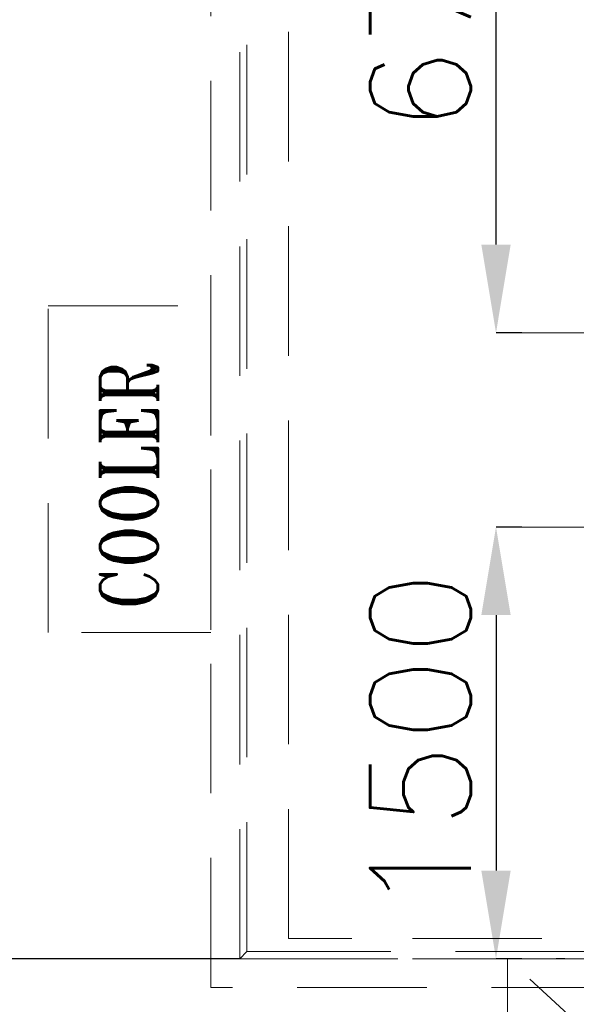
# Model space of a CAD drawing. Header units: inches. Extents: x 0 to 1545919, y 0 to 23143738.
# Tile 144 of 197: x 189526 to 191459, y 147359 to 150780. Entities that reach past the tile are written whole.
import ezdxf

# ---------------------------------------------------------------- set-up
doc = ezdxf.new("R2010")
doc.units = ezdxf.units.IN
doc.header["$LTSCALE"] = 1800
doc.header["$MEASUREMENT"] = 0
for name, pattern in [('CENTER', [2, 1.25, -0.25, 0.25, -0.25]), ('GTCHAIN', [24, 16, -3.2, 1.6, -3.2]), ('HIDDEN', [0.375, 0.25, -0.125])]:
    doc.linetypes.add(name, pattern=pattern)
doc.layers.get('0').update_dxf_attribs({"color": 253, "lineweight": 5})
doc.layers.get('Defpoints').update_dxf_attribs({"lineweight": 18})
for name, color, linetype, lineweight in [('CEN', 8, 'CENTER', 18), ('DIM', 4, 'Continuous', 18), ('EQUIP', 8, 'HIDDEN', 9), ('TEXT', 3, 'Continuous', 18)]:
    doc.layers.add(name, color=color, linetype=linetype, lineweight=lineweight)
doc.styles.add('ROMANS', font='romans.shx')
doc.styles.add('ROMANT', font='romant')
doc.dimstyles.new('USER175', dxfattribs={"dimscale": 175, "dimtxt": 2, "dimasz": 1.75, "dimexe": 0, "dimexo": 0, "dimgap": 0.5, "dimtad": 1, "dimdec": 0, "dimzin": 0, "dimdsep": 46, "dimtxsty": 'ROMANS', "dimcen": 0, "dimclrd": 4, "dimclre": 4, "dimclrt": 4, "dimadec": 0, "dimazin": 0, "dimtfac": 0.09, "dimtdec": 0, "dimtix": 1, "dimtofl": 0, "dimtmove": 0, "dimatfit": 3, "dimfxl": 1, "dimtolj": 1, "dimtzin": 0, "dimarcsym": 0})

# ---------------------------------------------------------------- blocks, each defined once
blk = doc.blocks.new('*D781')
at = {"layer": 'Defpoints', "color": 0, "transparency": 16777216}
for p in [(190290, 161437), (189128.8, 147517), (190290, 147517)]:
    blk.add_point(p, dxfattribs=at)
at = {"layer": 'DIM', "color": 4, "lineweight": -2, "transparency": 16777216}
for p, q in [((190290, 161437), (189128.8, 161437)), ((189128.8, 161130.8), (189128.8, 147823.3)), ((190290, 147517), (189128.8, 147517))]:
    blk.add_line(p, q, dxfattribs=at)
at = {"layer": 'DIM', "color": 4, "transparency": 16777216}
for points in [[(189077.8, 161130.8), (189179.9, 161130.8), (189128.8, 161437)], [(189077.8, 147823.3), (189179.9, 147823.3), (189128.8, 147517)]]:
    blk.add_solid(points, dxfattribs=at)
at = {"layer": 'DIM', "color": 4, "transparency": 16777216, "insert": (188866.3, 154477), "char_height": 350, "attachment_point": 5, "rotation": 90, "style": 'ROMANS'}
blk.add_mtext('\\A1;13920', dxfattribs=at)
blk = doc.blocks.new('*D786')
at = {"layer": 'Defpoints', "color": 0, "transparency": 16777216}
for p in [(191180.5, 149692), (191270, 149692), (191270, 149017)]:
    blk.add_point(p, dxfattribs=at)
at = {"layer": 'DIM', "color": 4, "lineweight": -2, "transparency": 16777216}
for p, q in [((191180.5, 149998.3), (191180.5, 151362.9)), ((191270, 149692), (191180.5, 149692)), ((191270, 149017), (191180.5, 149017)), ((191180.5, 148710.8), (191180.5, 148404.5))]:
    blk.add_line(p, q, dxfattribs=at)
at = {"layer": 'DIM', "color": 4, "transparency": 16777216}
for points in [[(191129.5, 149998.3), (191231.5, 149998.3), (191180.5, 149692)], [(191129.5, 148710.8), (191231.5, 148710.8), (191180.5, 149017)]]:
    blk.add_solid(points, dxfattribs=at)
at = {"layer": 'DIM', "color": 4, "transparency": 16777216, "insert": (190918, 150833.7), "char_height": 350, "attachment_point": 5, "rotation": 90, "style": 'ROMANS'}
blk.add_mtext('\\A1;675', dxfattribs=at)
blk = doc.blocks.new('*D787')
at = {"layer": 'Defpoints', "color": 0, "transparency": 16777216}
for p in [(191270, 149017), (191180.5, 147517), (191270, 147517)]:
    blk.add_point(p, dxfattribs=at)
at = {"layer": 'DIM', "color": 4, "lineweight": -2, "transparency": 16777216}
for p, q in [((191270, 149017), (191180.5, 149017)), ((191180.5, 148710.8), (191180.5, 147823.3)), ((191270, 147517), (191180.5, 147517))]:
    blk.add_line(p, q, dxfattribs=at)
at = {"layer": 'DIM', "color": 4, "transparency": 16777216}
for points in [[(191129.5, 148710.8), (191231.5, 148710.8), (191180.5, 149017)], [(191129.5, 147823.3), (191231.5, 147823.3), (191180.5, 147517)]]:
    blk.add_solid(points, dxfattribs=at)
at = {"layer": 'DIM', "color": 4, "transparency": 16777216, "insert": (190918, 148267), "char_height": 350, "attachment_point": 5, "rotation": 90, "style": 'ROMANS'}
blk.add_mtext('\\A1;1500', dxfattribs=at)
blk = doc.blocks.new('MDBFP')
for p, q in [((70647.2, 64407.6), (70647.2, 75036.9)), ((70647.2, 64407.6), (70647.2, 75036.9)), ((70672.2, 64432.6), (70672.2, 75036.9)), ((70672.2, 64432.6), (70672.2, 75036.9)), ((70817.2, 64477.6), (70817.2, 74065.1)), ((70817.2, 64477.6), (70817.2, 74065.1)), ((71037.2, 64477.6), (70817.2, 64477.6)), ((71037.2, 64477.6), (70817.2, 64477.6)), ((75072.2, 64477.6), (71037.2, 64477.6)), ((75072.2, 64477.6), (71037.2, 64477.6)), ((70672.2, 64432.6), (70647.2, 64407.6)), ((70672.2, 64432.6), (70647.2, 64407.6)), ((71037.2, 64432.6), (70672.2, 64432.6)), ((71037.2, 64432.6), (70672.2, 64432.6)), ((75222.2, 64432.6), (71037.2, 64432.6)), ((75222.2, 64432.6), (71037.2, 64432.6)), ((71037.2, 64407.6), (70647.2, 64407.6)), ((71727.2, 64407.6), (70647.2, 64407.6)), ((71727.2, 64407.6), (70647.2, 64407.6)), ((71037.2, 64407.6), (70647.2, 64407.6)), ((75072.2, 64407.6), (71037.2, 64407.6)), ((75072.2, 64407.6), (71037.2, 64407.6)), ((71777.2, 64408.6), (71747.2, 64408.6)), ((71777.2, 64408.6), (71747.2, 64408.6))]:
    blk.add_line(p, q)
for points in [[(75347.2, 73927.6), (75347.2, 64307.6), (70547.2, 64307.6), (70547.2, 78427.6), (75347.2, 78427.6), (75347.2, 74927.6)], [(75347.2, 73927.6), (75347.2, 64307.6), (70547.2, 64307.6), (70547.2, 78427.6), (75347.2, 78427.6), (75347.2, 74927.6)], [(75247.2, 73927.6), (75247.2, 64407.6), (70647.2, 64407.6), (70647.2, 78327.6), (75247.2, 78327.6), (75247.2, 74927.6)], [(75247.2, 73927.6), (75247.2, 64407.6), (70647.2, 64407.6), (70647.2, 78327.6), (75247.2, 78327.6), (75247.2, 74927.6)]]:
    blk.add_lwpolyline(points)
at = {"layer": 'CEN', "linetype": 'GTCHAIN', "flags": 128}
for points in [[(75471.9, 66582.6), (71627.2, 66582.6)], [(75471.9, 66582.6), (71627.2, 66582.6)], [(75471.9, 65907.6), (71627.2, 65907.6)], [(75471.9, 65907.6), (71627.2, 65907.6)]]:
    blk.add_lwpolyline(points, dxfattribs=at)
at = {"layer": 'CEN', "flags": 128}
for points in [[(71577.2, 62207.6), (71577.2, 62207.6), (71577.2, 64408.6)], [(71577.2, 64407.6), (73977.2, 64408.6), (73977.2, 62207.6), (71577.2, 62207.6)], [(71577.2, 64407.6), (73977.2, 64408.6), (73977.2, 62207.6), (71577.2, 62207.6)], [(71577.2, 62207.6), (71577.2, 62207.6), (71577.2, 64408.6)], [(73977.2, 62207.6), (71577.2, 64407.6)], [(73977.2, 62207.6), (71577.2, 64407.6)]]:
    blk.add_lwpolyline(points, dxfattribs=at)

msp = doc.modelspace()

# ---------------------------------------------------------------- linework, layer by layer
at = {"layer": 'EQUIP'}
msp.add_lwpolyline([(189625.003, 148650.047), (189625.003, 149785.047), (190190.003, 149785.047), (190190.003, 148650.047)], close=True, dxfattribs=at)

# ---------------------------------------------------------------- block references
msp.add_blockref('MDBFP', (119642.787, 83109.421), dxfattribs=at)

# ---------------------------------------------------------------- texts
at = {"layer": 'TEXT', "color": 3, "style": 'ROMANT', "width": 0.8}
msp.add_text('COOLER', height=200, rotation=90, dxfattribs=at).set_placement((190005.181, 148728.942))

# ---------------------------------------------------------------- dimensions: what is measured, and where the dimension line sits
at = {"layer": 'DIM'}
for base, p1, p2, picture, middle in [((189128.819, 147517.047), (190290.003, 161437.047), (190290.003, 147517.047), '*D781', (188866.319, 154477.047)), ((191180.505, 147517.047), (191270.003, 149017.047), (191270.003, 147517.047), '*D787', (190918.005, 148267.047))]:
    dim = msp.add_linear_dim(base=base, p1=p1, p2=p2, angle=90, dimstyle='USER175', override={"dimtmove": 0}, dxfattribs=at)
    dim.commit()
    dim.dimension.update_dxf_attribs({"geometry": picture, "text_midpoint": middle})
dim = msp.add_linear_dim(base=(191180.505, 149692.047), p1=(191270.003, 149017.047), p2=(191270.003, 149692.047), angle=90, dimstyle='USER175', override={"dimtmove": 0}, dxfattribs=at)
dim.commit()
dim.dimension.update_dxf_attribs({"geometry": '*D786', "text_midpoint": (191180.505, 150833.714), "dimtype": 160})

doc.saveas('drawing.dxf')
